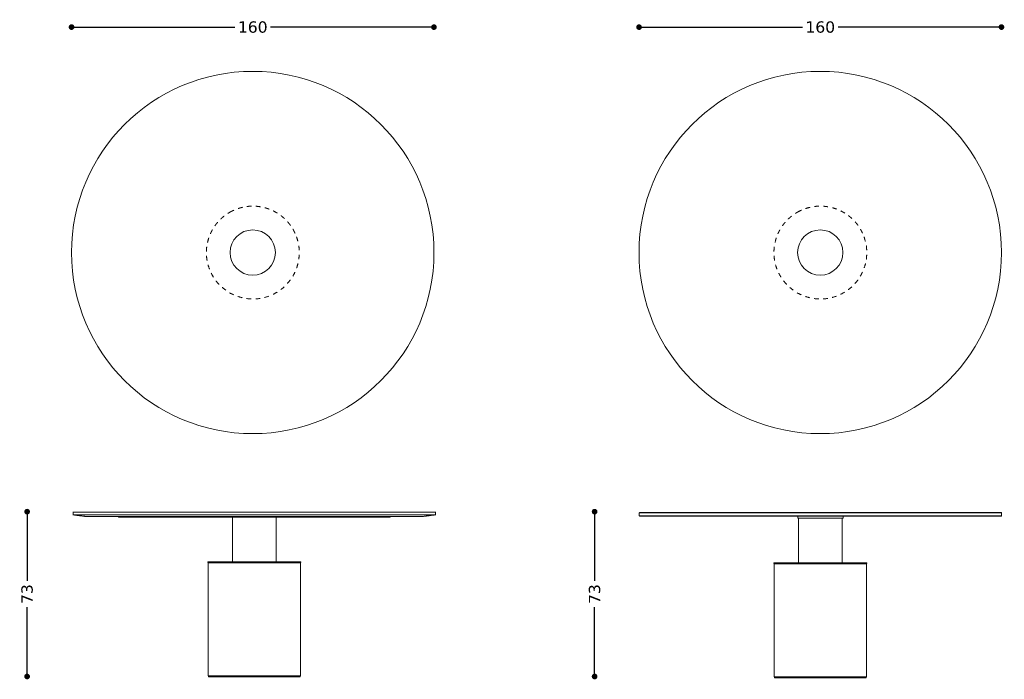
# Model space of a CAD drawing. Header units: centimetres. Extents: x 22 to 956, y 61 to 353.
# Tile 2 of 2: x 521 to 956, y 61 to 353. Entities that reach past the tile are written whole.
import ezdxf

# ---------------------------------------------------------------- set-up
doc = ezdxf.new("R2010")
doc.units = ezdxf.units.CM
doc.header["$MEASUREMENT"] = 0
doc.linetypes.add('Nascosto', pattern=[4, 2, -2])
doc.layers.add('Make2D$Nascosto$Curve', color=7, linetype='Nascosto', true_color=0x8c8c8c)
doc.layers.add('Make2D$Visibile$Curve', color=7, linetype='Continuous', true_color=0x000000)
doc.layers.add('Make2D$Visibile$CurveSilhouetteScena', color=7, linetype='Continuous', lineweight=50, true_color=0x000000)
doc.styles.get("Standard").update_dxf_attribs({"font": 'verdana.ttf'})
doc.dimstyles.new('MDF', dxfattribs={"dimtxt": 5, "dimasz": 2.5, "dimexe": 0.18, "dimexo": 0.0625, "dimgap": 2, "dimtad": 0, "dimdec": 0, "dimrnd": 1, "dimzin": 0, "dimdsep": 46, "dimtxsty": 'Standard', "dimblk": 'DOT', "dimcen": 0.09, "dimse1": 1, "dimse2": 1, "dimclrd": 1, "dimclrt": 1, "dimadec": 0, "dimazin": 0, "dimtfac": 1, "dimtdec": 0, "dimtofl": 0, "dimtmove": 0, "dimatfit": 3, "dimldrblk": 'DOTBLANK', "dimfxl": 1, "dimtolj": 1, "dimtzin": 0, "dimarcsym": 0})

# ---------------------------------------------------------------- blocks, each defined once
blk = doc.blocks.new('_Dot')
at = {"color": 0, "linetype": 'ByBlock', "lineweight": -2}
blk.add_line((-0.5, 0), (-1, 0), dxfattribs=at)
at = {"color": 0, "linetype": 'ByBlock', "const_width": 0.5}
blk.add_lwpolyline([(-0.25, 0, 1), (0.25, 0, 1)], format="xyb", close=True, dxfattribs=at)
blk = doc.blocks.new('*D22')
at = {"color": 1, "linetype": 'ByBlock', "lineweight": -2, "transparency": 16777216}
for p, q in [((524.64, 132.77), (524.64, 104.73)), ((524.64, 64.97), (524.64, 93.02))]:
    blk.add_line(p, q, dxfattribs=at)
at = {"layer": 'Defpoints', "color": 0, "linetype": 'ByBlock', "lineweight": -2, "transparency": 16777216}
for p in [(524.64, 135.27), (544.3, 135.27), (604.05, 62.47)]:
    blk.add_point(p, dxfattribs=at)
at = {"color": 1, "linetype": 'ByBlock', "lineweight": -2, "transparency": 16777216, "xscale": 2.5, "yscale": 2.5, "zscale": 2.5}
for p, rotation in [((524.64, 135.27), 90), ((524.64, 62.47), 270)]:
    blk.add_blockref('_Dot', p, dxfattribs=dict(at, rotation=rotation))
at = {"color": 1, "linetype": 'ByBlock', "lineweight": 9, "transparency": 16777216, "insert": (524.64, 98.87), "char_height": 5, "attachment_point": 5, "rotation": 90}
blk.add_mtext('\\A1;73', dxfattribs=at)
blk = doc.blocks.new('_DotBlank')
at = {"color": 0, "linetype": 'ByBlock', "lineweight": -2}
blk.add_line((-0.5, 0), (-1, 0), dxfattribs=at)
blk.add_circle((0, 0), 0.5, dxfattribs=at)
blk = doc.blocks.new('*D23')
at = {"color": 1, "linetype": 'ByBlock', "lineweight": -2, "transparency": 16777216}
for p, q in [((546.75, 349.27), (616.39, 349.27)), ((701.75, 349.27), (632.12, 349.27))]:
    blk.add_line(p, q, dxfattribs=at)
at = {"layer": 'Defpoints', "color": 0, "linetype": 'ByBlock', "lineweight": -2, "transparency": 16777216}
for p in [(704.25, 349.27), (544.25, 134.65), (704.25, 134.65)]:
    blk.add_point(p, dxfattribs=at)
at = {"color": 1, "linetype": 'ByBlock', "lineweight": -2, "transparency": 16777216, "xscale": 2.5, "yscale": 2.5, "zscale": 2.5, "rotation": 180}
blk.add_blockref('_Dot', (544.25, 349.27), dxfattribs=at)
at = {"color": 1, "linetype": 'ByBlock', "lineweight": -2, "transparency": 16777216, "xscale": 2.5, "yscale": 2.5, "zscale": 2.5}
blk.add_blockref('_Dot', (704.25, 349.27), dxfattribs=at)
at = {"color": 1, "linetype": 'ByBlock', "lineweight": 9, "transparency": 16777216, "insert": (624.25, 349.27), "char_height": 5, "attachment_point": 5}
blk.add_mtext('\\A1;160', dxfattribs=at)
blk = doc.blocks.new('*D24')
at = {"color": 1, "linetype": 'ByBlock', "lineweight": -2, "transparency": 16777216}
for p, q in [((775.19, 132.77), (775.19, 104.73)), ((775.19, 64.97), (775.19, 93.02))]:
    blk.add_line(p, q, dxfattribs=at)
at = {"layer": 'Defpoints', "color": 0, "linetype": 'ByBlock', "lineweight": -2, "transparency": 16777216}
for p in [(775.19, 135.27), (794.85, 135.27), (854.6, 62.47)]:
    blk.add_point(p, dxfattribs=at)
at = {"color": 1, "linetype": 'ByBlock', "lineweight": -2, "transparency": 16777216, "xscale": 2.5, "yscale": 2.5, "zscale": 2.5}
for p, rotation in [((775.19, 135.27), 90), ((775.19, 62.47), 270)]:
    blk.add_blockref('_Dot', p, dxfattribs=dict(at, rotation=rotation))
at = {"color": 1, "linetype": 'ByBlock', "lineweight": 9, "transparency": 16777216, "insert": (775.19, 98.87), "char_height": 5, "attachment_point": 5, "rotation": 90}
blk.add_mtext('\\A1;73', dxfattribs=at)
blk = doc.blocks.new('*D25')
at = {"color": 1, "linetype": 'ByBlock', "lineweight": -2, "transparency": 16777216}
for p, q in [((797.3, 349.27), (866.94, 349.27)), ((952.3, 349.27), (882.67, 349.27))]:
    blk.add_line(p, q, dxfattribs=at)
at = {"layer": 'Defpoints', "color": 0, "linetype": 'ByBlock', "lineweight": -2, "transparency": 16777216}
for p in [(954.8, 349.27), (794.8, 134.65), (954.8, 134.65)]:
    blk.add_point(p, dxfattribs=at)
at = {"color": 1, "linetype": 'ByBlock', "lineweight": -2, "transparency": 16777216, "xscale": 2.5, "yscale": 2.5, "zscale": 2.5, "rotation": 180}
blk.add_blockref('_Dot', (794.8, 349.27), dxfattribs=at)
at = {"color": 1, "linetype": 'ByBlock', "lineweight": -2, "transparency": 16777216, "xscale": 2.5, "yscale": 2.5, "zscale": 2.5}
blk.add_blockref('_Dot', (954.8, 349.27), dxfattribs=at)
at = {"color": 1, "linetype": 'ByBlock', "lineweight": 9, "transparency": 16777216, "insert": (874.8, 349.27), "char_height": 5, "attachment_point": 5}
blk.add_mtext('\\A1;160', dxfattribs=at)

msp = doc.modelspace()

# ---------------------------------------------------------------- linework, layer by layer
at = {"linetype": 'ByBlock', "lineweight": 9}
for p in [(704.88, 135.08), (704.93, 133.88)]:
    msp.add_line(p, (704.93, 135.03), dxfattribs=at)
for centre, radius in [((624.25, 249.72), 80), ((874.8, 249.72), 80), ((624.25, 249.72), 10), ((874.8, 249.72), 10)]:
    msp.add_circle(centre, radius, dxfattribs=at)
at = {"layer": 'Make2D$Nascosto$Curve', "color": 0, "lineweight": 9}
for points in [[(614.98, 267.97), (626.26, 273.71), (637.4, 269.12), (642.56, 259.01), (644.12, 255.93), (644.79, 252.74), (644.79, 249.7), (644.79, 208.7), (603.79, 208.7), (603.79, 249.7), (603.79, 256.65), (607.14, 263.97), (614.98, 267.97)], [(865.53, 267.97), (876.81, 273.71), (887.95, 269.12), (893.11, 259.01), (894.67, 255.93), (895.34, 252.74), (895.34, 249.7), (895.34, 208.7), (854.34, 208.7), (854.34, 249.7), (854.34, 256.65), (857.69, 263.97), (865.53, 267.97)]]:
    msp.add_rational_spline(points, [0.528818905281, 0.460566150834, 0.513547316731, 0.687762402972, 0.766854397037, 0.870933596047, 1, 0.333333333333, 0.333333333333, 1, 0.746692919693, 0.589632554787, 0.528818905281], degree=3, knots=[0, 0, 0, 0, 0.21322, 0.21322, 0.21322, 0.31002, 0.31002, 0.31002, 0.81002, 0.81002, 0.81002, 1, 1, 1, 1], dxfattribs=at)
at = {"layer": 'Make2D$Nascosto$Curve', "color": 0, "linetype": 'ByBlock', "lineweight": 9}
for points, weights in [([(874.97, 132.33), (876.2, 132.33), (877.36, 132.33), (877.36, 132.33)], [0.919405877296, 0.633101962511, 0.493380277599, 0.50024082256]), ([(625.33, 113.18), (625.33, 113.18), (625.13, 113.18), (624.91, 113.18)], [0.509031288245, 0.466881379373, 0.572269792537, 0.825196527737]), ([(625.33, 112.78), (625.69, 112.78), (626.06, 112.78), (626.43, 112.78)], [0.976261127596, 0.955650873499, 0.935709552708, 0.916437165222]), ([(626.43, 112.78), (626.06, 112.78), (625.69, 112.78), (625.33, 112.78)], [0.916437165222, 0.935709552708, 0.955650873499, 0.976261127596]), ([(626.43, 112.78), (626.06, 112.78), (625.69, 112.78), (625.33, 112.78)], [0.865474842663, 0.8952323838, 0.92680710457, 0.960199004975]), ([(625.33, 112.78), (625.69, 112.78), (626.06, 112.78), (626.43, 112.78)], [0.960199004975, 0.92680710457, 0.8952323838, 0.865474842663]), ([(641.38, 112.78), (641.38, 112.78), (638.57, 112.78), (634.18, 112.78)], [0.5, 0.5, 0.546692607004, 0.640077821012]), ([(634.18, 112.78), (638.57, 112.78), (641.38, 112.78), (641.38, 112.78)], [0.640077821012, 0.546692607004, 0.5, 0.5]), ([(634.58, 112.78), (634.58, 112.78), (634.45, 112.78), (634.18, 112.78)], [0.5, 0.5, 0.503527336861, 0.510582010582]), ([(634.18, 112.78), (634.45, 112.78), (634.58, 112.78), (634.58, 112.78)], [0.510582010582, 0.503527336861, 0.5, 0.5]), ([(879.47, 112.33), (877.96, 112.33), (876.37, 112.33), (874.86, 112.33)], [0.676604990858, 0.756973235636, 0.864771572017, 1]), ([(624.93, 62.78), (630.89, 62.78), (636.49, 62.78), (634.18, 62.78)], [1, 0.61817380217, 0.455034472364, 0.510582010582]), ([(624.93, 62.78), (629.56, 62.78), (634.18, 62.78), (634.18, 62.78)], [1, 0.666666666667, 0.5, 0.5]), ([(634.18, 62.78), (634.18, 62.78), (629.56, 62.78), (624.93, 62.78)], [0.5, 0.5, 0.666666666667, 1]), ([(634.18, 62.78), (636.15, 62.78), (637.85, 62.78), (639.13, 62.78)], [0.640077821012, 0.594495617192, 0.560037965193, 0.536704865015]), ([(639.13, 62.78), (637.75, 62.78), (636.21, 62.78), (634.58, 62.78)], [0.587209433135, 0.611831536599, 0.641667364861, 0.676716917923]), ([(641.13, 62.78), (641.3, 62.78), (641.38, 62.78), (641.38, 62.78)], [0.503823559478, 0.501274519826, 0.5, 0.5]), ([(645.13, 62.78), (645.13, 62.78), (643.7, 62.78), (641.13, 62.78)], [0.5, 0.5, 0.51831339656, 0.554940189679]), ([(874.86, 62.33), (876.77, 62.33), (878.79, 62.33), (880.57, 62.33)], [1, 0.828932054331, 0.701760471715, 0.618485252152]), ([(889.06, 62.33), (887.68, 62.33), (886.14, 62.33), (884.51, 62.33)], [0.587209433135, 0.611831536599, 0.641667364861, 0.676716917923]), ([(895.06, 62.33), (895.06, 62.33), (893.63, 62.33), (891.06, 62.33)], [0.5, 0.5, 0.51831339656, 0.554940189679])]:
    msp.add_rational_spline(points, weights, degree=3, dxfattribs=at)
for points in [[(608.53, 112.73), (608.51, 112.76), (608.48, 112.78)], [(641.38, 112.78), (641.36, 112.76), (641.33, 112.73)], [(858.46, 112.28), (858.44, 112.3), (858.41, 112.33)], [(891.31, 112.33), (891.29, 112.3), (891.26, 112.28)], [(608.48, 62.78), (608.51, 62.81), (608.53, 62.83)], [(641.33, 62.83), (641.36, 62.81), (641.38, 62.78)], [(858.41, 62.33), (858.44, 62.35), (858.46, 62.38)], [(891.26, 62.38), (891.29, 62.35), (891.31, 62.33)]]:
    msp.add_open_spline(points, degree=2, dxfattribs=at)
at = {"layer": 'Make2D$Visibile$Curve', "color": 0, "linetype": 'ByBlock', "lineweight": 9}
for points, weights in [([(544.93, 135.03), (544.93, 135.03), (704.93, 135.03), (704.93, 135.03)], [1, 0.333333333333, 0.333333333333, 1]), ([(544.98, 135.08), (544.98, 135.08), (704.88, 135.08), (704.88, 135.08)], [1, 0.333333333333, 0.333333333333, 1]), ([(704.93, 133.88), (704.93, 133.88), (544.93, 133.88), (544.93, 133.88)], [1, 0.333333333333, 0.333333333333, 1]), ([(550.93, 133.08), (550.93, 133.08), (555.05, 133.08), (564.93, 133.08)], [1, 0.837150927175, 0.71408158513, 0.630791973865]), ([(564.93, 133.08), (597.29, 133.08), (652.57, 133.08), (684.93, 133.08)], [0.630791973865, 0.456402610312, 0.456402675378, 0.630792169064]), ([(564.93, 132.78), (564.93, 132.78), (572.15, 132.78), (589.46, 132.78)], [1, 0.775754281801, 0.626937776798, 0.553550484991]), ([(590.4, 132.78), (590.09, 132.78), (589.77, 132.78), (589.46, 132.78)], [0.550106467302, 0.551235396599, 0.552383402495, 0.553550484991]), ([(615.28, 132.78), (606.15, 132.78), (597.74, 132.78), (590.4, 132.78)], [0.503275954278, 0.509633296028, 0.525243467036, 0.550106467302]), ([(634.58, 132.78), (628.18, 132.78), (621.69, 132.78), (615.28, 132.78)], [0.503275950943, 0.498908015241, 0.498908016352, 0.503275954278]), ([(659.46, 132.78), (652.12, 132.78), (643.71, 132.78), (634.58, 132.78)], [0.550106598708, 0.525243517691, 0.509633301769, 0.503275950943]), ([(660.4, 132.78), (660.09, 132.78), (659.78, 132.78), (659.46, 132.78)], [0.553550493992, 0.55238345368, 0.551235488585, 0.550106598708]), ([(684.93, 132.78), (684.93, 132.78), (677.71, 132.78), (660.4, 132.78)], [1, 0.775754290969, 0.626937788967, 0.553550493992]), ([(698.93, 133.08), (698.93, 133.08), (694.81, 133.08), (684.93, 133.08)], [1, 0.837151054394, 0.714081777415, 0.630792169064]), ([(878.37, 133.43), (837.08, 133.43), (794.86, 133.43), (794.86, 133.43)], [1, 0.659351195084, 0.492764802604, 0.50024082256]), ([(794.96, 133.33), (794.96, 133.33), (827.52, 133.33), (864.86, 133.33)], [0.50024082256, 0.493909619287, 0.612413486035, 0.855752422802]), ([(864.86, 133.33), (869.46, 133.33), (873.97, 133.33), (878.37, 133.33)], [0.855752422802, 0.899753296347, 0.94783582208, 1]), ([(864.86, 132.33), (864.86, 132.33), (864.98, 132.33), (865.21, 132.33)], [0.50024082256, 0.499266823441, 0.501247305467, 0.506182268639]), ([(954.86, 133.43), (954.86, 133.43), (917.03, 133.43), (878.37, 133.43)], [0.50024082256, 0.50739574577, 0.67398213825, 1]), ([(878.37, 133.33), (880.51, 133.33), (882.68, 133.33), (884.86, 133.33)], [1, 0.973852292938, 0.948730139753, 0.924633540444]), ([(884.51, 132.33), (884.74, 132.33), (884.86, 132.33), (884.86, 132.33)], [0.512146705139, 0.50518911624, 0.501220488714, 0.50024082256]), ([(884.86, 133.33), (921.53, 133.33), (954.76, 133.33), (954.76, 133.33)], [0.924633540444, 0.648286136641, 0.506821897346, 0.50024082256]), ([(615.28, 113.18), (607.67, 113.18), (604.43, 113.18), (604.43, 113.18)], [0.531271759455, 0.593786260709, 0.750029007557, 1]), ([(634.58, 113.18), (628.42, 113.18), (621.44, 113.18), (615.28, 113.18)], [0.531271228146, 0.489576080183, 0.489576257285, 0.531271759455]), ([(645.43, 113.18), (645.43, 113.18), (642.2, 113.18), (634.58, 113.18)], [1, 0.75002829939, 0.593785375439, 0.531271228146]), ([(604.43, 112.78), (604.43, 112.78), (604.48, 112.78), (604.58, 112.78)], [1, 0.961918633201, 0.926012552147, 0.89228175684]), ([(604.58, 112.78), (608.54, 112.78), (641.32, 112.78), (645.28, 112.78)], [0.89228175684, 0.369243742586, 0.369239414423, 0.892268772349]), ([(645.28, 112.78), (645.38, 112.78), (645.43, 112.78), (645.43, 112.78)], [0.892268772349, 0.926003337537, 0.961913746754, 1]), ([(865.21, 112.73), (857.6, 112.73), (854.36, 112.73), (854.36, 112.73)], [0.531271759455, 0.593786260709, 0.750029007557, 1]), ([(854.36, 112.33), (854.36, 112.33), (854.41, 112.33), (854.51, 112.33)], [1, 0.961919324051, 0.926013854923, 0.892283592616]), ([(854.51, 112.33), (858.47, 112.33), (891.25, 112.33), (895.21, 112.33)], [0.892283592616, 0.369243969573, 0.369238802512, 0.892268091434]), ([(884.51, 112.73), (878.35, 112.73), (871.37, 112.73), (865.21, 112.73)], [0.531271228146, 0.489576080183, 0.489576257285, 0.531271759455]), ([(895.36, 112.73), (895.36, 112.73), (892.13, 112.73), (884.51, 112.73)], [1, 0.75002829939, 0.593785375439, 0.531271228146]), ([(895.21, 112.33), (895.31, 112.33), (895.36, 112.33), (895.36, 112.33)], [0.892268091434, 0.926002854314, 0.961913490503, 1]), ([(624.93, 62.83), (614.73, 62.83), (604.53, 62.83), (604.53, 62.83)], [1, 0.666666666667, 0.5, 0.5]), ([(604.73, 62.78), (604.63, 62.78), (604.58, 62.78), (604.58, 62.78)], [0.501849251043, 0.500616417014, 0.5, 0.5]), ([(624.93, 62.83), (635.13, 62.83), (645.33, 62.83), (645.33, 62.83)], [1, 0.666666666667, 0.5, 0.5]), ([(645.28, 62.78), (645.28, 62.78), (645.23, 62.78), (645.13, 62.78)], [0.5, 0.5, 0.500616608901, 0.501849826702]), ([(880.58, 62.38), (868.53, 62.38), (854.46, 62.38), (854.46, 62.38)], [1, 0.618978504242, 0.455723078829, 0.510233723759]), ([(854.51, 62.33), (854.51, 62.33), (854.56, 62.33), (854.66, 62.33)], [0.510233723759, 0.507299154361, 0.504995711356, 0.503323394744]), ([(854.66, 62.33), (856.54, 62.33), (869.55, 62.33), (880.57, 62.33)], [0.503323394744, 0.473931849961, 0.63949071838, 1]), ([(880.57, 62.33), (887.6, 62.33), (893.93, 62.33), (895.06, 62.33)], [1, 0.735224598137, 0.575608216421, 0.521150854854]), ([(880.58, 62.38), (888.41, 62.38), (895.26, 62.38), (895.26, 62.38)], [1, 0.714354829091, 0.551099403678, 0.510233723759]), ([(895.06, 62.33), (895.16, 62.33), (895.21, 62.33), (895.21, 62.33)], [0.521150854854, 0.516858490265, 0.513219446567, 0.510233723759])]:
    msp.add_rational_spline(points, weights, degree=3, dxfattribs=at)
for points in [[(544.93, 135.03), (544.96, 135.06), (544.98, 135.08)], [(544.93, 133.88), (544.93, 134.46), (544.93, 135.03)], [(794.86, 134.73), (794.91, 134.78), (794.96, 134.83)], [(954.76, 134.83), (954.81, 134.78), (954.86, 134.73)], [(550.93, 133.08), (547.93, 133.48), (544.93, 133.88)], [(564.93, 132.78), (564.93, 132.93), (564.93, 133.08)], [(615.28, 113.18), (615.28, 122.98), (615.28, 132.78)], [(634.58, 132.78), (634.58, 122.98), (634.58, 113.18)], [(684.93, 133.08), (684.93, 132.93), (684.93, 132.78)], [(704.93, 133.88), (701.93, 133.48), (698.93, 133.08)], [(794.86, 133.43), (794.86, 134.08), (794.86, 134.73)], [(794.96, 133.33), (794.91, 133.38), (794.86, 133.43)], [(864.86, 132.33), (864.86, 132.83), (864.86, 133.33)], [(865.21, 112.73), (865.21, 122.53), (865.21, 132.33)], [(884.51, 132.33), (884.51, 122.53), (884.51, 112.73)], [(884.86, 133.33), (884.86, 132.83), (884.86, 132.33)], [(954.86, 133.43), (954.81, 133.38), (954.76, 133.33)], [(954.86, 134.73), (954.86, 134.08), (954.86, 133.43)], [(604.43, 112.78), (604.43, 112.98), (604.43, 113.18)], [(645.43, 113.18), (645.43, 112.98), (645.43, 112.78)], [(604.53, 112.73), (604.56, 112.76), (604.58, 112.78)], [(604.53, 62.83), (604.53, 87.78), (604.53, 112.73)], [(645.28, 112.78), (645.31, 112.76), (645.33, 112.73)], [(645.33, 112.73), (645.33, 87.78), (645.33, 62.83)], [(854.36, 112.33), (854.36, 112.53), (854.36, 112.73)], [(854.46, 112.28), (854.49, 112.3), (854.51, 112.33)], [(854.46, 62.38), (854.46, 87.33), (854.46, 112.28)], [(895.21, 112.33), (895.24, 112.3), (895.26, 112.28)], [(895.26, 112.28), (895.26, 87.33), (895.26, 62.38)], [(895.36, 112.73), (895.36, 112.53), (895.36, 112.33)], [(604.58, 62.78), (604.56, 62.81), (604.53, 62.83)], [(604.73, 62.38), (604.73, 62.58), (604.73, 62.78)], [(645.13, 62.78), (645.13, 62.58), (645.13, 62.38)], [(645.33, 62.83), (645.31, 62.81), (645.28, 62.78)], [(854.51, 62.33), (854.49, 62.35), (854.46, 62.38)], [(854.66, 61.93), (854.66, 62.13), (854.66, 62.33)], [(895.06, 62.33), (895.06, 62.13), (895.06, 61.93)], [(895.26, 62.38), (895.24, 62.35), (895.21, 62.33)]]:
    msp.add_open_spline(points, degree=2, dxfattribs=at)
for points, weights, knots in [([(954.76, 134.83), (954.76, 134.83), (916.98, 134.83), (878.37, 134.83), (837.13, 134.83), (794.96, 134.83), (794.96, 134.83)], [0.50024082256, 0.50739574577, 0.67398213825, 1, 0.659351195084, 0.492764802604, 0.50024082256], [-0.2445134, -0.2445134, -0.2445134, -0.2445134, 0, 0, 0, 0.2554866, 0.2554866, 0.2554866, 0.2554866]), ([(954.86, 134.73), (954.86, 134.73), (917.03, 134.73), (878.37, 134.73), (837.08, 134.73), (794.86, 134.73), (794.86, 134.73)], [0.50024082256, 0.50739574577, 0.67398213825, 1, 0.659351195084, 0.492764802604, 0.50024082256], [0.7554866, 0.7554866, 0.7554866, 0.7554866, 1, 1, 1, 1.2554866, 1.2554866, 1.2554866, 1.2554866]), ([(794.86, 134.73), (794.86, 134.73), (837.08, 134.73), (878.37, 134.73), (917.03, 134.73), (954.86, 134.73), (954.86, 134.73)], [0.50024082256, 0.492764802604, 0.659351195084, 1, 0.67398213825, 0.50739574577, 0.50024082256], [-0.2554866, -0.2554866, -0.2554866, -0.2554866, 0, 0, 0, 0.2445134, 0.2445134, 0.2445134, 0.2445134]), ([(865.21, 132.33), (866.65, 132.33), (871.09, 132.33), (875.3, 132.33), (879.21, 132.33), (883.18, 132.33), (884.51, 132.33)], [0.506182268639, 0.539126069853, 0.703731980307, 1, 0.718621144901, 0.556003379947, 0.512146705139], [-0.222201, -0.222201, -0.222201, -0.222201, 0, 0, 0, 0.2110341, 0.2110341, 0.2110341, 0.2110341]), ([(604.53, 112.73), (604.53, 112.73), (614.73, 112.73), (624.93, 112.73), (635.13, 112.73), (645.33, 112.73), (645.33, 112.73)], [0.5, 0.5, 0.666666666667, 1, 0.666666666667, 0.5, 0.5], [-0.25, -0.25, -0.25, -0.25, 0, 0, 0, 0.25, 0.25, 0.25, 0.25]), ([(854.46, 112.28), (854.46, 112.28), (868.53, 112.28), (880.58, 112.28), (888.41, 112.28), (895.26, 112.28), (895.26, 112.28)], [0.510233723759, 0.455723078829, 0.618978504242, 1, 0.714354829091, 0.551099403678, 0.510233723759], [-0.2857661, -0.2857661, -0.2857661, -0.2857661, 0, 0, 0, 0.2142339, 0.2142339, 0.2142339, 0.2142339]), ([(604.73, 62.38), (604.73, 62.38), (614.83, 62.38), (624.93, 62.38), (635.03, 62.38), (645.13, 62.38), (645.13, 62.38)], [0.5, 0.5, 0.666666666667, 1, 0.666666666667, 0.5, 0.5], [0.25, 0.25, 0.25, 0.25, 0.5, 0.5, 0.5, 0.75, 0.75, 0.75, 0.75]), ([(645.13, 62.78), (643.65, 62.78), (634.21, 62.78), (624.93, 62.78), (615.66, 62.78), (606.21, 62.78), (604.73, 62.78)], [0.501849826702, 0.520891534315, 0.68694159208, 1, 0.686938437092, 0.520888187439, 0.501849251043], [-0.2347938, -0.2347938, -0.2347938, -0.2347938, 0, 0, 0, 0.2347962, 0.2347962, 0.2347962, 0.2347962]), ([(854.66, 61.93), (854.66, 61.93), (864.76, 61.93), (874.86, 61.93), (884.96, 61.93), (895.06, 61.93), (895.06, 61.93)], [0.5, 0.5, 0.666666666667, 1, 0.666666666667, 0.5, 0.5], [0.75, 0.75, 0.75, 0.75, 1, 1, 1, 1.25, 1.25, 1.25, 1.25])]:
    msp.add_rational_spline(points, weights, degree=3, knots=knots, dxfattribs=at)
at = {"layer": 'Make2D$Visibile$CurveSilhouetteScena', "color": 0, "linetype": 'ByBlock', "lineweight": 9}
for points, weights in [([(544.98, 135.08), (544.98, 135.08), (704.88, 135.08), (704.88, 135.08)], [1, 0.333333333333, 0.333333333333, 1]), ([(550.93, 133.08), (550.93, 133.08), (555.05, 133.08), (564.93, 133.08)], [1, 0.837150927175, 0.71408158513, 0.630791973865]), ([(564.93, 132.78), (564.93, 132.78), (572.15, 132.78), (589.46, 132.78)], [1, 0.775754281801, 0.626937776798, 0.553550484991]), ([(615.28, 132.78), (606.15, 132.78), (597.74, 132.78), (590.4, 132.78)], [0.503275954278, 0.509633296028, 0.525243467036, 0.550106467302]), ([(659.46, 132.78), (652.12, 132.78), (643.71, 132.78), (634.58, 132.78)], [0.550106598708, 0.525243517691, 0.509633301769, 0.503275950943]), ([(684.93, 132.78), (684.93, 132.78), (677.71, 132.78), (660.4, 132.78)], [1, 0.775754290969, 0.626937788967, 0.553550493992]), ([(698.93, 133.08), (698.93, 133.08), (694.81, 133.08), (684.93, 133.08)], [1, 0.837151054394, 0.714081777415, 0.630792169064]), ([(794.96, 133.33), (794.96, 133.33), (827.52, 133.33), (864.86, 133.33)], [0.50024082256, 0.493909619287, 0.612413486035, 0.855752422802]), ([(864.86, 132.33), (864.86, 132.33), (864.98, 132.33), (865.21, 132.33)], [0.50024082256, 0.499266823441, 0.501247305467, 0.506182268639]), ([(884.51, 132.33), (884.74, 132.33), (884.86, 132.33), (884.86, 132.33)], [0.512146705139, 0.50518911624, 0.501220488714, 0.50024082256]), ([(884.86, 133.33), (921.53, 133.33), (954.76, 133.33), (954.76, 133.33)], [0.924633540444, 0.648286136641, 0.506821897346, 0.50024082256]), ([(615.28, 113.18), (607.67, 113.18), (604.43, 113.18), (604.43, 113.18)], [0.531271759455, 0.593786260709, 0.750029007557, 1]), ([(645.43, 113.18), (645.43, 113.18), (642.2, 113.18), (634.58, 113.18)], [1, 0.75002829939, 0.593785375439, 0.531271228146]), ([(604.43, 112.78), (604.43, 112.78), (604.48, 112.78), (604.58, 112.78)], [1, 0.961918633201, 0.926012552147, 0.89228175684]), ([(645.28, 112.78), (645.38, 112.78), (645.43, 112.78), (645.43, 112.78)], [0.892268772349, 0.926003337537, 0.961913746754, 1]), ([(865.21, 112.73), (857.6, 112.73), (854.36, 112.73), (854.36, 112.73)], [0.531271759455, 0.593786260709, 0.750029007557, 1]), ([(854.36, 112.33), (854.36, 112.33), (854.41, 112.33), (854.51, 112.33)], [1, 0.961919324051, 0.926013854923, 0.892283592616]), ([(895.36, 112.73), (895.36, 112.73), (892.13, 112.73), (884.51, 112.73)], [1, 0.75002829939, 0.593785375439, 0.531271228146]), ([(895.21, 112.33), (895.31, 112.33), (895.36, 112.33), (895.36, 112.33)], [0.892268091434, 0.926002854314, 0.961913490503, 1]), ([(604.73, 62.78), (604.63, 62.78), (604.58, 62.78), (604.58, 62.78)], [0.501849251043, 0.500616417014, 0.5, 0.5]), ([(645.28, 62.78), (645.28, 62.78), (645.23, 62.78), (645.13, 62.78)], [0.5, 0.5, 0.500616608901, 0.501849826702]), ([(854.51, 62.33), (854.51, 62.33), (854.56, 62.33), (854.66, 62.33)], [0.510233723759, 0.507299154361, 0.504995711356, 0.503323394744]), ([(895.06, 62.33), (895.16, 62.33), (895.21, 62.33), (895.21, 62.33)], [0.521150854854, 0.516858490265, 0.513219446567, 0.510233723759])]:
    msp.add_rational_spline(points, weights, degree=3, dxfattribs=at)
for points in [[(544.93, 135.03), (544.96, 135.06), (544.98, 135.08)], [(544.93, 133.88), (544.93, 134.46), (544.93, 135.03)], [(794.86, 134.73), (794.91, 134.78), (794.96, 134.83)], [(954.76, 134.83), (954.81, 134.78), (954.86, 134.73)], [(550.93, 133.08), (547.93, 133.48), (544.93, 133.88)], [(564.93, 132.78), (564.93, 132.93), (564.93, 133.08)], [(615.28, 113.18), (615.28, 122.98), (615.28, 132.78)], [(634.58, 132.78), (634.58, 122.98), (634.58, 113.18)], [(684.93, 133.08), (684.93, 132.93), (684.93, 132.78)], [(704.93, 133.88), (701.93, 133.48), (698.93, 133.08)], [(794.86, 133.43), (794.86, 134.08), (794.86, 134.73)], [(794.96, 133.33), (794.91, 133.38), (794.86, 133.43)], [(864.86, 132.33), (864.86, 132.83), (864.86, 133.33)], [(865.21, 112.73), (865.21, 122.53), (865.21, 132.33)], [(884.51, 132.33), (884.51, 122.53), (884.51, 112.73)], [(884.86, 133.33), (884.86, 132.83), (884.86, 132.33)], [(954.86, 133.43), (954.81, 133.38), (954.76, 133.33)], [(954.86, 134.73), (954.86, 134.08), (954.86, 133.43)], [(604.43, 112.78), (604.43, 112.98), (604.43, 113.18)], [(645.43, 113.18), (645.43, 112.98), (645.43, 112.78)], [(604.53, 112.73), (604.56, 112.76), (604.58, 112.78)], [(604.53, 62.83), (604.53, 87.78), (604.53, 112.73)], [(645.28, 112.78), (645.31, 112.76), (645.33, 112.73)], [(645.33, 112.73), (645.33, 87.78), (645.33, 62.83)], [(854.36, 112.33), (854.36, 112.53), (854.36, 112.73)], [(854.46, 112.28), (854.49, 112.3), (854.51, 112.33)], [(854.46, 62.38), (854.46, 87.33), (854.46, 112.28)], [(895.21, 112.33), (895.24, 112.3), (895.26, 112.28)], [(895.26, 112.28), (895.26, 87.33), (895.26, 62.38)], [(895.36, 112.73), (895.36, 112.53), (895.36, 112.33)], [(604.58, 62.78), (604.56, 62.81), (604.53, 62.83)], [(604.73, 62.38), (604.73, 62.58), (604.73, 62.78)], [(645.13, 62.78), (645.13, 62.58), (645.13, 62.38)], [(645.33, 62.83), (645.31, 62.81), (645.28, 62.78)], [(854.51, 62.33), (854.49, 62.35), (854.46, 62.38)], [(854.66, 61.93), (854.66, 62.13), (854.66, 62.33)], [(895.06, 62.33), (895.06, 62.13), (895.06, 61.93)], [(895.26, 62.38), (895.24, 62.35), (895.21, 62.33)]]:
    msp.add_open_spline(points, degree=2, dxfattribs=at)
for points, weights, knots in [([(954.76, 134.83), (954.76, 134.83), (916.98, 134.83), (878.37, 134.83), (837.13, 134.83), (794.96, 134.83), (794.96, 134.83)], [0.50024082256, 0.50739574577, 0.67398213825, 1, 0.659351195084, 0.492764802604, 0.50024082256], [-0.2445134, -0.2445134, -0.2445134, -0.2445134, 0, 0, 0, 0.2554866, 0.2554866, 0.2554866, 0.2554866]), ([(604.73, 62.38), (604.73, 62.38), (614.83, 62.38), (624.93, 62.38), (635.03, 62.38), (645.13, 62.38), (645.13, 62.38)], [0.5, 0.5, 0.666666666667, 1, 0.666666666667, 0.5, 0.5], [0.25, 0.25, 0.25, 0.25, 0.5, 0.5, 0.5, 0.75, 0.75, 0.75, 0.75]), ([(854.66, 61.93), (854.66, 61.93), (864.76, 61.93), (874.86, 61.93), (884.96, 61.93), (895.06, 61.93), (895.06, 61.93)], [0.5, 0.5, 0.666666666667, 1, 0.666666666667, 0.5, 0.5], [0.75, 0.75, 0.75, 0.75, 1, 1, 1, 1.25, 1.25, 1.25, 1.25])]:
    msp.add_rational_spline(points, weights, degree=3, knots=knots, dxfattribs=at)

# ---------------------------------------------------------------- dimensions: what is measured, and where the dimension line sits
at = {"linetype": 'ByBlock', "lineweight": 9}
for base, p1, p2, picture, middle in [((704.25, 349.27), (544.25, 134.65), (704.25, 134.65), '*D23', (624.25, 349.27)), ((954.8, 349.27), (794.8, 134.65), (954.8, 134.65), '*D25', (874.8, 349.27))]:
    dim = msp.add_linear_dim(base=base, p1=p1, p2=p2, dimstyle='MDF', dxfattribs=at)
    dim.commit()
    dim.dimension.update_dxf_attribs({"geometry": picture, "text_midpoint": middle})
for base, p1, p2, picture, middle in [((524.64, 135.27), (604.05, 62.47), (544.3, 135.27), '*D22', (524.64, 98.87)), ((775.19, 135.27), (854.6, 62.47), (794.85, 135.27), '*D24', (775.19, 98.87))]:
    dim = msp.add_linear_dim(base=base, p1=p1, p2=p2, angle=90, dimstyle='MDF', dxfattribs=at)
    dim.commit()
    dim.dimension.update_dxf_attribs({"geometry": picture, "text_midpoint": middle})

doc.saveas('drawing.dxf')
